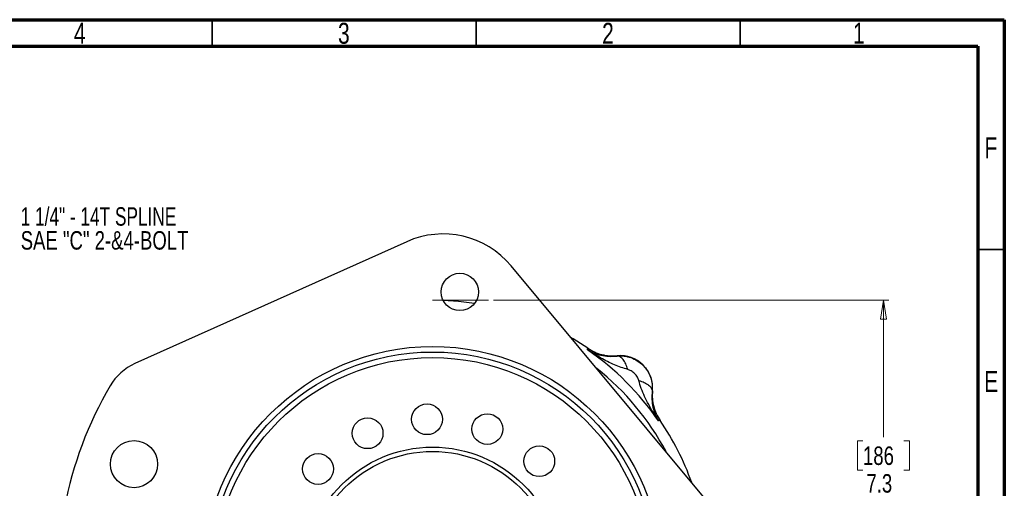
# Model space of a CAD drawing. Header units: inches. Extents: x 0.6 to 16.3, y 0.2 to 11.5.
# Tile 12 of 12: x 9 to 16.3, y 8 to 11.5. Entities that reach past the tile are written whole.
import ezdxf

# ---------------------------------------------------------------- set-up
doc = ezdxf.new("R2010")
doc.units = ezdxf.units.IN
doc.header["$MEASUREMENT"] = 0
doc.linetypes.add('CENTERX2', pattern=[0.8, 0.5, -0.1, 0.1, -0.1])
doc.styles.add('SLDTEXTSTYLE0', font='TXT', dxfattribs={"width": 0.75})
doc.styles.add('SLDTEXTSTYLE2', font='TXT', dxfattribs={"width": 0.697368})
doc.dimstyles.new('SLDDIMSTYLE0', dxfattribs={"dimtxt": 0.137795, "dimasz": 0.14, "dimexe": 0, "dimexo": 0.0625, "dimgap": 0.034449, "dimtad": 0, "dimtih": 1, "dimtoh": 1, "dimdec": 1, "dimlfac": 1.5, "dimrnd": 1e-09, "dimzin": 12, "dimdsep": 46, "dimtxsty": 'SLDTEXTSTYLE0', "dimblk1": 'CLOSED', "dimblk2": 'CLOSED', "dimsah": 1, "dimcen": 0.09, "dimadec": 0, "dimazin": 3, "dimtfac": 1, "dimtdec": 1, "dimtofl": 0, "dimtmove": 0, "dimatfit": 3, "dimldrblk": 'CLOSED', "dimfxl": 0, "dimfrac": 2, "dimtolj": 1, "dimtzin": 12, "dimarcsym": 0})

# ---------------------------------------------------------------- blocks, each defined once
blk = doc.blocks.new('_Closed')
at = {"color": 0, "linetype": 'ByBlock', "lineweight": -2}
for p, q in [((-1, 0.166667), (0, 0)), ((-1, 0.166667), (-1, -0.166667)), ((0, 0), (-1, -0.166667)), ((0, 0), (-1, 0))]:
    blk.add_line(p, q, dxfattribs=at)
blk = doc.blocks.new('_D')
at = {"color": 7, "linetype": 'Continuous', "lineweight": 0}
for p, q in [((12.5323, 9.4048), (15.4774, 9.4048)), ((15.4381, 9.4048), (15.4381, 8.3838)), ((15.2853, 8.3558), (15.2434, 8.3558)), ((15.2434, 8.3558), (15.2434, 8.137)), ((15.5908, 8.3558), (15.6328, 8.3558)), ((15.6328, 8.3558), (15.6328, 8.137)), ((15.2434, 8.137), (15.2853, 8.137)), ((15.6328, 8.137), (15.5908, 8.137)), ((15.4381, 4.535), (15.4381, 7.9309)), ((13.3221, 4.535), (15.4774, 4.535))]:
    blk.add_line(p, q, dxfattribs=at)
at = {"color": 7, "linetype": 'Continuous', "lineweight": 18, "xscale": 0.14, "yscale": 0.14}
for p, rotation in [((15.4381, 9.4048), 90.00000000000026), ((15.4381, 4.535), 270.0000000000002)]:
    blk.add_blockref('_Closed', p, dxfattribs=dict(at, rotation=rotation))
at = {"color": 7, "linetype": 'Continuous', "lineweight": 18, "char_height": 0.1378, "attachment_point": 1, "style": 'SLDTEXTSTYLE0'}
for s, insert in [('186', (15.2853, 8.3147)), ('7.3', (15.3108, 8.1085))]:
    blk.add_mtext(s, dxfattribs=dict(at, insert=insert))
blk = doc.blocks.new('SW_NOTE_0_2')
at = {"color": 0, "linetype": 'Continuous', "lineweight": 0, "char_height": 0.137795, "attachment_point": 1}
for s, insert, style in [('1 1/4" - 14T SPLINE', (0.0238, 0.0714), 'SLDTEXTSTYLE2'), ('SAE "C" 2-&4-BOLT', (0.0238, -0.1068), 'SLDTEXTSTYLE0')]:
    blk.add_mtext(s, dxfattribs=dict(at, insert=insert, style=style))

msp = doc.modelspace()

# ---------------------------------------------------------------- linework, layer by layer
at = {"color": 7, "linetype": 'Continuous', "lineweight": 70}
for p, q in [((0.5906, 11.4961), (16.3386, 11.4961)), ((16.3386, 11.4961), (16.3386, 0.1969)), ((0.7874, 11.2992), (16.1417, 11.2992)), ((16.1417, 11.2992), (16.1417, 0.3937))]:
    msp.add_line(p, q, dxfattribs=at)
at = {"color": 7, "linetype": 'Continuous', "lineweight": 35}
for p, q in [((10.4331, 11.2992), (10.4331, 11.4961)), ((12.4016, 11.2992), (12.4016, 11.4961)), ((14.3701, 11.2992), (14.3701, 11.4961)), ((16.1417, 9.7835), (16.3386, 9.7835))]:
    msp.add_line(p, q, dxfattribs=at)
at = {"color": 7, "linetype": 'Continuous', "lineweight": 25}
for p, q in [((11.8842, 9.8408), (9.8586, 8.9324)), ((14.7308, 7.1794), (12.6638, 9.6605)), ((13.2307, 9.0359), (13.2324, 9.0415)), ((13.2324, 9.0415), (13.2342, 9.0474)), ((13.4533, 8.9887), (13.4534, 8.9909)), ((13.716, 8.7283), (13.7139, 8.7282)), ((13.7667, 8.5072), (13.7611, 8.5055)), ((13.7725, 8.509), (13.7667, 8.5072))]:
    msp.add_line(p, q, dxfattribs=at)
at = {"color": 7, "linetype": 'CENTERX2', "lineweight": 18}
msp.add_line((12.0766, 9.4048), (12.493, 9.4048), dxfattribs=at)
at = {"color": 7, "linetype": 'Continuous', "lineweight": 25, "flags": 128}
for points in [[(12.3896, 9.3808), (12.2705, 9.3956), (12.1566, 9.4032)], [(13.2342, 9.0474), (13.125, 9.1169), (13.1086, 9.1266)]]:
    msp.add_lwpolyline(points, dxfattribs=at)
at = {"color": 7, "linetype": 'Continuous', "lineweight": 25}
for centre, radius in [((12.2803, 9.4667), 0.139), ((12.0766, 7.3514), 1.7087), ((12.0766, 7.3514), 1.6673), ((12.0766, 7.3514), 1.626), ((12.0359, 8.5174), 0.1147), ((11.5928, 8.4131), 0.1147), ((12.4852, 8.4442), 0.1147), ((9.852, 8.1832), 0.1757), ((12.0766, 7.3514), 0.9583), ((12.8723, 8.2047), 0.1147), ((11.2233, 8.1471), 0.1147), ((12.0766, 7.3514), 0.9263)]:
    msp.add_circle(centre, radius, dxfattribs=at)
for centre, radius, start, end in [((12.1551, 9.2367), 0.6621, 39.79747, 114.15572), ((12.0766, 7.3514), 2.0419, 34.41629, 55.58371), ((13.4762, 8.751), 0.2409, 354.58105, 95.41895), ((10.0259, 8.5594), 0.4088, 114.15572, 149.5), ((12.0766, 7.3514), 2.7888, 149.5, 169.5), ((12.0766, 7.3514), 2.0533, 19.76791, 34.31612)]:
    msp.add_arc(centre, radius, start, end, dxfattribs=at)
at = {"color": 8, "linetype": 'Continuous', "lineweight": 25}
msp.add_arc((12.0766, 7.3514), 1.9709, 27.9843, 51.61063, dxfattribs=at)
at = {"color": 7, "linetype": 'Continuous', "lineweight": 25}
for points, knots in [([(13.2307, 9.0359), (13.2463, 9.0272), (13.2775, 9.01), (13.3307, 8.9937), (13.3877, 8.9844), (13.4318, 8.9873), (13.4533, 8.9887)], [0, 0, 0, 0, 0.2579567, 0.5135156, 0.7617742, 1, 1, 1, 1]), ([(13.532, 8.8892), (13.5156, 8.8938), (13.4816, 8.9033), (13.4315, 8.9236), (13.3813, 8.9472), (13.3322, 8.9734), (13.282, 9.0027), (13.2487, 9.0242), (13.2307, 9.0359)], [0, 0, 0, 0, 0.148634, 0.307878, 0.478548, 0.643401, 0.806559, 1, 1, 1, 1]), ([(13.2342, 9.0474), (13.2506, 9.0373), (13.2835, 9.0172), (13.3385, 8.9985), (13.3957, 8.9883), (13.4342, 8.99), (13.4534, 8.9909)], [0, 0, 0, 0, 0.250012, 0.500009, 0.750001, 1, 1, 1, 1]), ([(13.4533, 8.9887), (13.4704, 8.9894), (13.5049, 8.9907), (13.5562, 8.9784), (13.6045, 8.9555), (13.6468, 8.9218), (13.6806, 8.8794), (13.7035, 8.8311), (13.7159, 8.7797), (13.7146, 8.7453), (13.7139, 8.7282)], [0, 0, 0, 0, 0.122401, 0.24641, 0.372177, 0.49984, 0.627674, 0.753551, 0.87761, 1, 1, 1, 1]), ([(13.532, 8.8892), (13.5272, 8.9035), (13.5176, 8.9321), (13.4977, 8.9639), (13.4756, 8.9852), (13.4608, 8.9876), (13.4533, 8.9887)], [0, 0, 0, 0, 0.2499978, 0.4999971, 0.7499871, 1, 1, 1, 1]), ([(13.6143, 8.8068), (13.6112, 8.8153), (13.6042, 8.834), (13.5836, 8.8585), (13.5592, 8.8791), (13.5405, 8.886), (13.532, 8.8892)], [0, 0, 0, 0, 0.227268, 0.500168, 0.772774, 1, 1, 1, 1]), ([(13.7611, 8.5055), (13.7482, 8.5255), (13.7225, 8.5653), (13.6879, 8.626), (13.6575, 8.6865), (13.6319, 8.7459), (13.6201, 8.7869), (13.6143, 8.8068)], [0, 0, 0, 0, 0.213856, 0.426153, 0.626654, 0.81901, 1, 1, 1, 1]), ([(13.6143, 8.8068), (13.6286, 8.802), (13.6573, 8.7924), (13.6891, 8.7725), (13.7103, 8.7505), (13.7127, 8.7356), (13.7139, 8.7282)], [0, 0, 0, 0, 0.250013, 0.500003, 0.750002, 1, 1, 1, 1]), ([(13.7139, 8.7282), (13.7125, 8.7066), (13.7095, 8.6626), (13.7189, 8.6055), (13.7351, 8.5523), (13.7524, 8.5212), (13.7611, 8.5055)], [0, 0, 0, 0, 0.238226, 0.486484, 0.742043, 1, 1, 1, 1]), ([(13.716, 8.7283), (13.7152, 8.709), (13.7135, 8.6705), (13.7237, 8.6133), (13.7423, 8.5584), (13.7625, 8.5255), (13.7725, 8.509)], [0, 0, 0, 0, 0.249999, 0.499991, 0.749988, 1, 1, 1, 1])]:
    msp.add_open_spline(points, degree=3, knots=knots, dxfattribs=at)

# ---------------------------------------------------------------- block references
at = {"color": 7, "linetype": 'Continuous', "lineweight": 0}
msp.add_blockref('SW_NOTE_0_2', (8.9833, 10.0268), dxfattribs=at)

# ---------------------------------------------------------------- texts
at = {"color": 7, "linetype": 'Continuous', "lineweight": 0, "char_height": 0.1562, "attachment_point": 2, "style": 'SLDTEXTSTYLE0'}
for s, insert in [('4', (9.4472, 11.4728)), ('3', (11.4157, 11.4728)), ('2', (13.3843, 11.4728)), ('1', (15.2543, 11.4728)), ('F', (16.2385, 10.6191)), ('E', (16.2405, 8.8769))]:
    msp.add_mtext(s, dxfattribs=dict(at, insert=insert))

# ---------------------------------------------------------------- dimensions: what is measured, and where the dimension line sits
at = {"color": 7, "linetype": 'Continuous', "lineweight": 18}
dim = msp.add_linear_dim(base=(15.4381, 4.535), p1=(12.493, 9.4048), p2=(13.2827, 4.535), angle=90, dimstyle='SLDDIMSTYLE0', dxfattribs=at)
dim.commit()
dim.dimension.update_dxf_attribs({"geometry": '_D', "text_midpoint": (15.4381, 8.1573), "dimtype": 160})

doc.saveas('drawing.dxf')
